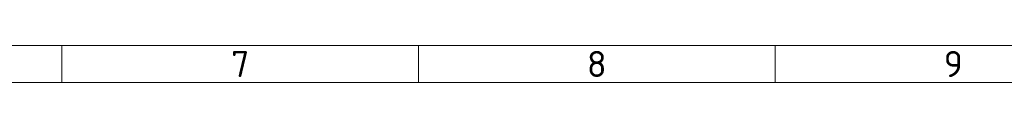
# Model space of a CAD drawing. Header units: millimetres. Extents: x 10 to 1178, y 10 to 830.
# Tile 14 of 33: x 583 to 847, y 820 to 830. Entities that reach past the tile are written whole.
import ezdxf

# ---------------------------------------------------------------- set-up
doc = ezdxf.new("R2010")
doc.units = ezdxf.units.MM
doc.header["$LTSCALE"] = 2
doc.layers.add('Rahmen (ISO)', color=7, linetype='Continuous', lineweight=70)
doc.styles.add('Notiztext (ISO)', font='isocpeur.ttf')

# ---------------------------------------------------------------- blocks, each defined once
blk = doc.blocks.new('Ränder Basler-A2')
at = {"layer": 'Rahmen (ISO)', "color": 7, "lineweight": 18}
blk.add_line((589, 415), (5, 415), dxfattribs=at)
at = {"layer": 'Rahmen (ISO)', "lineweight": 18}
for p, q in [((297, 410), (297, 415)), ((344.83, 410), (344.83, 415)), ((392.67, 410), (392.67, 415)), ((249.17, 410), (297, 410)), ((297, 410), (344.83, 410)), ((344.83, 410), (392.67, 410)), ((392.67, 410), (440.5, 410))]:
    blk.add_line(p, q, dxfattribs=at)
at = {"layer": 'Rahmen (ISO)', "char_height": 3.5, "attachment_point": 5, "style": 'Notiztext (ISO)'}
for s, insert in [('\\fISOCPEUR|b0|i0;7', (320.92, 412.5)), ('\\fISOCPEUR|b0|i0;8', (368.75, 412.5)), ('\\fISOCPEUR|b0|i0;9', (416.58, 412.5))]:
    blk.add_mtext(s, dxfattribs=dict(at, insert=insert))

msp = doc.modelspace()

# ---------------------------------------------------------------- block references
at = {"xscale": 2, "yscale": 2, "zscale": 2}
msp.add_blockref('Ränder Basler-A2', (0, 0), dxfattribs=at)

doc.saveas('drawing.dxf')
